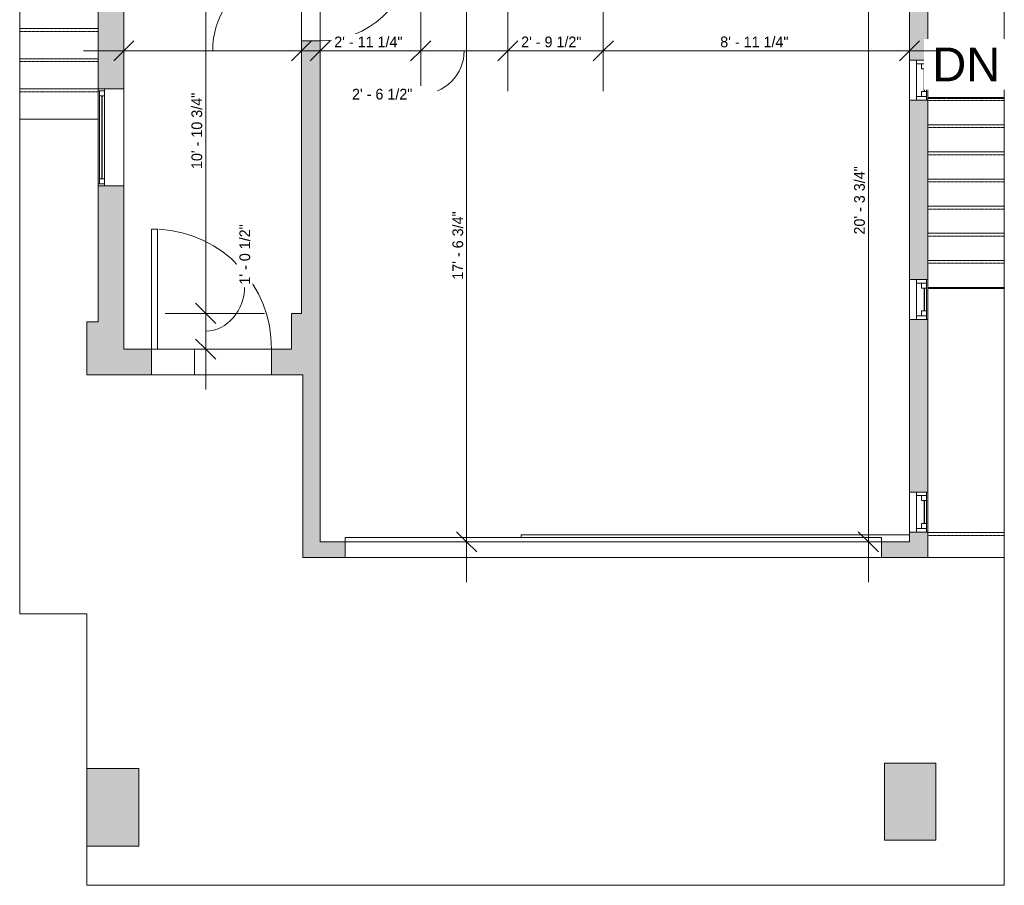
# Model space of a CAD drawing. Header units: inches. Extents: x -268 to 77, y -227 to 637.
# Tile 1 of 10: x -268 to 77, y -227 to 76. Entities that reach past the tile are written whole.
import ezdxf

# ---------------------------------------------------------------- set-up
doc = ezdxf.new("R2010")
doc.units = ezdxf.units.IN
doc.header["$MEASUREMENT"] = 0
doc.linetypes.add('Dash', pattern=[0.23622, 0.11811, -0.11811])
doc.linetypes.add('Overhead', pattern=[0.15625, 0.09375, -0.0625])
for name, color, linetype, lineweight in [('A-ANNO-DIMS', 211, 'Continuous', 9), ('A-ANNO-DIMS-120', 211, 'Continuous', 9), ('A-AREA', 32, 'Dash', 9), ('A-CLNG', 13, 'Continuous', 9), ('A-DOOR', 31, 'Continuous', 9), ('A-FLOR', 192, 'Continuous', 9), ('A-FLOR-LEVL', 51, 'Continuous', 9), ('A-FLOR-LEVL-TEXT', 2, 'Continuous', 9), ('A-GLAZ', 151, 'Continuous', 9), ('A-WALL', 90, 'Continuous', 9), ('A-WALL-PATT', 111, 'Continuous', 9), ('S-STRS', 90, 'Continuous', 9)]:
    doc.layers.add(name, color=color, linetype=linetype, lineweight=lineweight)
doc.styles.add('Arial', font='arial.ttf', dxfattribs={"height": 11.811024})
doc.styles.add('Inter', font='txt', dxfattribs={"height": 3.75})
doc.dimstyles.new('Linear_-_1_32__Inter__Imperial__SMALL', dxfattribs={"dimscale": 12, "dimtxt": 4.967999, "dimasz": 0.585938, "dimexe": 1.181102, "dimexo": 0.787402, "dimgap": 0, "dimtad": 1, "dimrnd": 0.25, "dimzin": 1, "dimdsep": 46, "dimlunit": 4, "dimtxsty": 'Inter', "dimblk1": 'OBLIQUE', "dimblk2": 'OBLIQUE', "dimsah": 1, "dimcen": 0.09, "dimdle": 1.181102, "dimazin": 0, "dimtfac": 1, "dimtdec": 4, "dimtix": 1, "dimtmove": 0, "dimatfit": 3, "dimfxl": 1, "dimtvp": 1, "dimtfill": 1, "dimfrac": 2, "dimtolj": 1, "dimtzin": 0, "dimarcsym": 2})
doc.dimstyles.new('Linear_-_1_32__Inter__Imperial__SMALL_2', dxfattribs={"dimscale": 12, "dimtxt": 4.967999, "dimasz": 0.585938, "dimexe": 1.181102, "dimexo": 0.787402, "dimgap": 0, "dimtad": 1, "dimrnd": 0.25, "dimzin": 1, "dimdsep": 46, "dimlunit": 4, "dimtxsty": 'Inter', "dimblk1": 'OBLIQUE', "dimblk2": 'OBLIQUE', "dimsah": 1, "dimcen": 0.09, "dimdle": 1.181102, "dimazin": 0, "dimtfac": 1, "dimtdec": 4, "dimtix": 1, "dimtmove": 1, "dimatfit": 3, "dimfxl": 1, "dimtvp": 1, "dimtfill": 1, "dimfrac": 2, "dimtolj": 1, "dimtzin": 0, "dimarcsym": 2})

# ---------------------------------------------------------------- blocks, each defined once
blk = doc.blocks.new('Planitar - Single Door_Flush Panel - 2_-8_ x 6_-8_-4184904-Main Floor Dimension Plan')
at = {"layer": 'A-DOOR', "lineweight": 18}
for p, q in [((13.99, -3.25), (13.99, -35.25)), ((16, -3.25), (13.99, -3.25)), ((16, -3.25), (16, -35.25)), ((16, -35.25), (13.99, -35.25))]:
    blk.add_line(p, q, dxfattribs=at)
at = {"layer": 'A-DOOR'}
blk.add_arc((15.77, -3.55), 31.77, 179.4588, 266.1392, dxfattribs=at)
blk = doc.blocks.new('Planitar - Single Door_Flush Panel - 3_-6_ x 6_-8_-4185026-Main Floor Dimension Plan')
at = {"layer": 'A-DOOR', "lineweight": 18}
for p, q in [((18.99, -4.5), (18.99, -46.5)), ((21, -4.5), (18.99, -4.5)), ((21, -4.5), (21, -46.5)), ((21, -46.5), (18.99, -46.5))]:
    blk.add_line(p, q, dxfattribs=at)
at = {"layer": 'A-DOOR'}
blk.add_arc((20.77, -4.8), 41.77, 179.5884, 266.641, dxfattribs=at)
blk = doc.blocks.new('Planitar - Garage Door - 15_-8_ x 6_-10_-4198109-Main Floor Dimension Plan')
at = {"layer": 'A-DOOR', "linetype": 'Dash', "lineweight": 18}
for p, q in [((-94, -2.88), (-94, 2.62)), ((-94, 2.62), (94, 2.62)), ((94, 2.62), (94, -2.88)), ((94, -2.88), (-94, -2.88))]:
    blk.add_line(p, q, dxfattribs=at)
at = {"layer": 'A-DOOR', "lineweight": 18}
for p, q in [((94, -2.88), (-94, -2.88)), ((-94, -2.88), (-94, -4.45)), ((94, -4.45), (94, -2.88)), ((-94, -4.45), (94, -4.45))]:
    blk.add_line(p, q, dxfattribs=at)
blk = doc.blocks.new('Planitar-Fixed - Default 1-4385024-Main Floor Dimension Plan')
at = {"layer": 'A-GLAZ', "lineweight": 18}
for p, q in [((-17, 5.01), (-16.25, 5.01)), ((-16.25, 5.01), (-17, 5.01)), ((-16.25, 5.01), (-16.25, 2.78)), ((-16.25, 2.78), (-16.25, 5.01)), ((-16.25, 4.51), (-14.52, 4.51)), ((-14.52, 4.51), (-16.25, 4.51)), ((-16.25, 4.51), (-16.25, 2.78)), ((-14.52, 4.51), (-14.52, 2.78)), ((-14.52, 2.78), (-14.52, 4.51)), ((14.52, 4.51), (14.52, 2.78)), ((16.25, 4.51), (14.52, 4.51)), ((16.25, 4.51), (14.52, 4.51)), ((14.52, 4.51), (14.52, 2.78)), ((16.25, 5.01), (16.25, 2.78)), ((16.96, 5.01), (16.25, 5.01)), ((17, 5.01), (16.25, 5.01)), ((16.25, 5.01), (16.25, 2.78)), ((16.25, 2.78), (16.25, 4.51)), ((-16.25, 2.78), (-14.52, 2.78)), ((14.52, 2.78), (16.25, 2.78)), ((-17, -3.99), (-15.74, -3.99)), ((17, -3.99), (15.74, -3.99))]:
    blk.add_line(p, q, dxfattribs=at)
at = {"layer": 'A-GLAZ'}
for p, q in [((-16.25, 5.01), (16.25, 5.01)), ((-14.52, 4.51), (14.52, 4.51)), ((17, 2.78), (-17, 2.78)), ((-17, 2.78), (-17, -3.99)), ((17, -3.99), (17, 2.78)), ((-17, -3.99), (17, -3.99))]:
    blk.add_line(p, q, dxfattribs=at)
at = {"layer": 'A-GLAZ', "lineweight": 25}
blk.add_line((-14.52, 3.65), (14.52, 3.65), dxfattribs=at)
blk = doc.blocks.new('Planitar-Double-Hung-Single - Default 1-4199244-Main Floor Dimension Plan')
at = {"layer": 'A-GLAZ', "lineweight": 18}
for p, q in [((-7, 3.25), (-7, -3.25)), ((-7, 2.75), (-4, 2.75)), ((-5.75, 2.75), (-5.75, -0.75)), ((-5.75, 1), (-4, 1)), ((-4, 2.75), (-4, 1)), ((-1.1875, 2.75), (1.1875, 2.75)), ((4, 2.75), (7, 2.75)), ((4, 2.75), (4, 1)), ((5.75, 1), (4, 1)), ((5.75, 2.75), (5.75, -0.75)), ((7, -3.25), (7, 3.25)), ((-7, -0.75), (-5.75, -0.75)), ((5.75, -0.75), (7, -0.75))]:
    blk.add_line(p, q, dxfattribs=at)
at = {"layer": 'A-GLAZ'}
for p, q in [((7, 3.25), (-7, 3.25)), ((-4, 2.75), (-1.1875, 2.75)), ((1.1875, 2.75), (4, 2.75)), ((-7, -3.25), (7, -3.25)), ((5.75, -0.75), (-5.75, -0.75))]:
    blk.add_line(p, q, dxfattribs=at)
at = {"layer": 'A-GLAZ', "lineweight": 25}
blk.add_line((-4, 1.875), (4, 1.875), dxfattribs=at)
blk = doc.blocks.new('DIMBLOCK36-Main Floor Dimension Plan')
at = {"layer": 'A-ANNO-DIMS-120'}
for p, q in [((-127.75, 92.55), (-127.75, 50.51)), ((-127.75, 64.68), (-127.75, 92.55)), ((-163, 60.2), (-163, 78.85)), ((-177.17, 64.68), (-127.75, 64.68)), ((-163, 64.68), (-163, 60.2))]:
    blk.add_line(p, q, dxfattribs=at)
at = {"layer": 'A-ANNO-DIMS-120', "lineweight": 35}
for p, q in [((-163, 64.68), (-159.48, 68.2)), ((-127.75, 64.68), (-124.23, 68.2)), ((-163, 64.68), (-166.52, 61.16)), ((-127.75, 64.68), (-131.27, 61.16))]:
    blk.add_line(p, q, dxfattribs=at)
at = {"layer": 'A-ANNO-DIMS-120', "color": 0, "insert": (-158.04, 69.67), "char_height": 3.75, "width": 30.4042, "attachment_point": 1, "line_spacing_factor": 0.9936, "style": 'Inter', "bg_fill": 3, "box_fill_scale": 1.25, "bg_fill_color": 256, "bg_fill_true_color": 13158600, "bg_fill_transparency": 0}
blk.add_mtext('2\' - 11 1/4"', dxfattribs=at)
blk = doc.blocks.new('_Oblique')
at = {"color": 0, "linetype": 'ByBlock', "lineweight": -2}
blk.add_line((-0.5, -0.5), (0.5, 0.5), dxfattribs=at)
blk = doc.blocks.new('DIMBLOCK37-Main Floor Dimension Plan')
at = {"layer": 'A-ANNO-DIMS-120'}
for p, q in [((-97.25, 112.8), (-97.25, 50.51)), ((-97.25, 64.68), (-97.25, 112.8)), ((-127.75, 92.55), (-127.75, 50.51)), ((-127.75, 64.68), (-127.75, 92.55)), ((-127.75, 64.68), (-97.25, 64.68))]:
    blk.add_line(p, q, dxfattribs=at)
at = {"layer": 'A-ANNO-DIMS-120', "lineweight": 35}
for p, q in [((-127.75, 64.68), (-124.23, 68.2)), ((-97.25, 64.68), (-93.73, 68.2)), ((-127.75, 64.68), (-131.27, 61.16)), ((-97.25, 64.68), (-100.77, 61.16))]:
    blk.add_line(p, q, dxfattribs=at)
at = {"layer": 'A-ANNO-DIMS-120'}
blk.add_ellipse((-127.7, 64.68), major_axis=(-15.2, 0), ratio=0.99918, start_param=1.570796, end_param=3.141593, dxfattribs=at)
at = {"layer": 'A-ANNO-DIMS-120', "color": 0, "insert": (-151.8, 51.38), "char_height": 3.75, "width": 28.9138, "attachment_point": 1, "line_spacing_factor": 0.9936, "style": 'Inter', "bg_fill": 3, "box_fill_scale": 1.25, "bg_fill_color": 256, "bg_fill_true_color": 13158600, "bg_fill_transparency": 0}
blk.add_mtext('2\' - 6 1/2"', dxfattribs=at)
blk = doc.blocks.new('DIMBLOCK38-Main Floor Dimension Plan')
at = {"layer": 'A-ANNO-DIMS-120'}
for p, q in [((-97.25, 112.8), (-97.25, 50.51)), ((-97.25, 64.68), (-97.25, 112.8)), ((-63.75, 112.8), (-63.75, 50.51)), ((-63.75, 64.68), (-63.75, 112.8)), ((-97.25, 64.68), (-63.75, 64.68))]:
    blk.add_line(p, q, dxfattribs=at)
at = {"layer": 'A-ANNO-DIMS-120', "lineweight": 35}
for p, q in [((-97.25, 64.68), (-93.73, 68.2)), ((-63.75, 64.68), (-60.23, 68.2)), ((-97.25, 64.68), (-100.77, 61.16)), ((-63.75, 64.68), (-67.27, 61.16))]:
    blk.add_line(p, q, dxfattribs=at)
at = {"layer": 'A-ANNO-DIMS-120', "color": 0, "insert": (-92.55, 69.67), "char_height": 3.75, "width": 28.9138, "attachment_point": 1, "line_spacing_factor": 0.9936, "style": 'Inter', "bg_fill": 3, "box_fill_scale": 1.25, "bg_fill_color": 256, "bg_fill_true_color": 13158600, "bg_fill_transparency": 0}
blk.add_mtext('2\' - 9 1/2"', dxfattribs=at)
blk = doc.blocks.new('DIMBLOCK39-Main Floor Dimension Plan')
at = {"layer": 'A-ANNO-DIMS-120'}
for p, q in [((-63.75, 112.8), (-63.75, 50.51)), ((-63.75, 64.68), (-63.75, 112.8)), ((43.5, 60.2), (43.5, 78.85)), ((-63.75, 64.68), (57.67, 64.68)), ((43.5, 64.68), (43.5, 60.2))]:
    blk.add_line(p, q, dxfattribs=at)
at = {"layer": 'A-ANNO-DIMS-120', "lineweight": 35}
for p, q in [((-63.75, 64.68), (-60.23, 68.2)), ((43.5, 64.68), (47.02, 68.2)), ((-63.75, 64.68), (-67.27, 61.16)), ((43.5, 64.68), (39.98, 61.16))]:
    blk.add_line(p, q, dxfattribs=at)
at = {"layer": 'A-ANNO-DIMS-120', "color": 0, "insert": (-22.79, 69.67), "char_height": 3.75, "width": 30.4042, "attachment_point": 1, "line_spacing_factor": 0.9936, "style": 'Inter', "bg_fill": 3, "box_fill_scale": 1.25, "bg_fill_color": 256, "bg_fill_true_color": 13158600, "bg_fill_transparency": 0}
blk.add_mtext('8\' - 11 1/4"', dxfattribs=at)
blk = doc.blocks.new('DIMBLOCK40-Main Floor Dimension Plan')
at = {"layer": 'A-ANNO-DIMS-120', "lineweight": 35}
for p, q in [((-111.64, 103.5), (-115.15, 107.02)), ((-111.64, 103.5), (-108.12, 99.98)), ((-111.64, -107.25), (-115.15, -103.73)), ((-111.64, -107.25), (-108.12, -110.77))]:
    blk.add_line(p, q, dxfattribs=at)
at = {"layer": 'A-ANNO-DIMS-120'}
for p, q in [((-118.3, 103.5), (-97.46, 103.5)), ((-111.64, 103.5), (-118.3, 103.5)), ((-111.64, -121.42), (-111.64, 103.5)), ((-107.16, -107.25), (-125.81, -107.25)), ((-111.64, -107.25), (-107.16, -107.25))]:
    blk.add_line(p, q, dxfattribs=at)
at = {"layer": 'A-ANNO-DIMS-120', "color": 0, "insert": (-116.63, -15.47), "char_height": 3.75, "width": 32.6398, "attachment_point": 1, "rotation": 90, "line_spacing_factor": 0.9936, "style": 'Inter', "bg_fill": 3, "box_fill_scale": 1.25, "bg_fill_color": 256, "bg_fill_true_color": 13158600, "bg_fill_transparency": 0}
blk.add_mtext('17\' - 6 3/4"', dxfattribs=at)
blk = doc.blocks.new('DIMBLOCK45-Main Floor Dimension Plan')
at = {"layer": 'A-ANNO-DIMS-120', "lineweight": 35}
for p, q in [((-203.08, 103.5), (-206.6, 107.02)), ((-203.08, 103.5), (-199.57, 99.98)), ((-203.08, -27.25), (-206.6, -23.73)), ((-203.08, -27.25), (-199.57, -30.77))]:
    blk.add_line(p, q, dxfattribs=at)
at = {"layer": 'A-ANNO-DIMS-120'}
for p, q in [((-182.95, 103.5), (-217.26, 103.5)), ((-203.08, 103.5), (-203.08, -27.25)), ((-203.08, 103.5), (-182.95, 103.5)), ((-182.45, -27.25), (-217.26, -27.25)), ((-203.08, -27.25), (-182.45, -27.25))]:
    blk.add_line(p, q, dxfattribs=at)
at = {"layer": 'A-ANNO-DIMS-120', "color": 0, "insert": (-208.07, 23.28), "char_height": 3.75, "width": 35.6206, "attachment_point": 1, "rotation": 90, "line_spacing_factor": 0.9936, "style": 'Inter', "bg_fill": 3, "box_fill_scale": 1.25, "bg_fill_color": 256, "bg_fill_true_color": 13158600, "bg_fill_transparency": 0}
blk.add_mtext('10\' - 10 3/4"', dxfattribs=at)
blk = doc.blocks.new('DIMBLOCK46-Main Floor Dimension Plan')
at = {"layer": 'A-ANNO-DIMS-120', "lineweight": 35}
for p, q in [((-203.08, -27.25), (-206.6, -23.73)), ((-203.08, -27.25), (-199.57, -30.77)), ((-203.08, -39.75), (-206.6, -36.23)), ((-203.08, -39.75), (-199.57, -43.27))]:
    blk.add_line(p, q, dxfattribs=at)
at = {"layer": 'A-ANNO-DIMS-120'}
for p, q in [((-182.45, -27.25), (-217.26, -27.25)), ((-203.08, -27.25), (-203.08, -53.92)), ((-203.08, -27.25), (-182.45, -27.25)), ((-207.56, -39.75), (-188.91, -39.75)), ((-203.08, -39.75), (-207.56, -39.75))]:
    blk.add_line(p, q, dxfattribs=at)
blk.add_ellipse((-203.08, -17.19), major_axis=(0, 16.31), ratio=0.840603, start_param=3.141593, end_param=4.712389, dxfattribs=at)
at = {"layer": 'A-ANNO-DIMS-120', "color": 0, "insert": (-191.25, -17.19), "char_height": 3.75, "width": 27.7214, "attachment_point": 1, "rotation": 90, "line_spacing_factor": 0.9936, "style": 'Inter', "bg_fill": 3, "box_fill_scale": 1.25, "bg_fill_color": 256, "bg_fill_true_color": 13158600, "bg_fill_transparency": 0}
blk.add_mtext('1\' - 0 1/2"', dxfattribs=at)
blk = doc.blocks.new('DIMBLOCK48-Main Floor Dimension Plan')
at = {"layer": 'A-ANNO-DIMS-120'}
for p, q in [((-231.75, 60.2), (-231.75, 78.85)), ((-169.5, 60.2), (-169.5, 78.85)), ((-245.92, 64.68), (-155.33, 64.68)), ((-231.75, 64.68), (-231.75, 60.2)), ((-169.5, 64.68), (-169.5, 60.2))]:
    blk.add_line(p, q, dxfattribs=at)
at = {"layer": 'A-ANNO-DIMS-120', "lineweight": 35}
for p, q in [((-231.75, 64.68), (-228.23, 68.2)), ((-169.5, 64.68), (-165.98, 68.2)), ((-231.75, 64.68), (-235.27, 61.16)), ((-169.5, 64.68), (-173.02, 61.16))]:
    blk.add_line(p, q, dxfattribs=at)
at = {"layer": 'A-ANNO-DIMS-120'}
blk.add_ellipse((-185.1, 64.68), major_axis=(0, 21.75), ratio=0.713656, start_param=0, end_param=1.570796, dxfattribs=at)
at = {"layer": 'A-ANNO-DIMS-120', "color": 0, "insert": (-185.1, 88.32), "char_height": 3.75, "width": 29.0628, "attachment_point": 1, "line_spacing_factor": 0.9936, "style": 'Inter', "bg_fill": 3, "box_fill_scale": 1.25, "bg_fill_color": 256, "bg_fill_true_color": 13158600, "bg_fill_transparency": 0}
blk.add_mtext('5\' - 2 1/4"', dxfattribs=at)
blk = doc.blocks.new('DIMBLOCK51-Main Floor Dimension Plan')
at = {"layer": 'A-ANNO-DIMS-120'}
for p, q in [((29.11, -121.42), (29.11, 150.67)), ((33.59, 136.5), (14.94, 136.5)), ((29.11, 136.5), (33.59, 136.5)), ((33.59, -107.25), (14.94, -107.25)), ((29.11, -107.25), (33.59, -107.25))]:
    blk.add_line(p, q, dxfattribs=at)
at = {"layer": 'A-ANNO-DIMS-120', "lineweight": 35}
for p, q in [((29.11, 136.5), (25.6, 140.02)), ((29.11, 136.5), (32.63, 132.98)), ((29.11, -107.25), (25.6, -103.73)), ((29.11, -107.25), (32.63, -110.77))]:
    blk.add_line(p, q, dxfattribs=at)
at = {"layer": 'A-ANNO-DIMS-120', "color": 0, "insert": (24.12, 0.34), "char_height": 3.75, "width": 34.2792, "attachment_point": 1, "rotation": 90, "line_spacing_factor": 0.9936, "style": 'Inter', "bg_fill": 3, "box_fill_scale": 1.25, "bg_fill_color": 256, "bg_fill_true_color": 13158600, "bg_fill_transparency": 0}
blk.add_mtext('20\' - 3 3/4"', dxfattribs=at)

msp = doc.modelspace()

# ---------------------------------------------------------------- hatches: boundary and pattern name
at = {"layer": 'A-WALL'}
for points in [[(52.75, -211.75), (52.75, -184.75), (34.75, -184.75), (34.75, -211.75)], [(-226.457, -213.75), (-226.457, -186.63), (-244.75, -186.63), (-244.75, -213.75)]]:
    msp.add_hatch(color=8, dxfattribs=at).paths.add_polyline_path(points, flags=0)
at = {"layer": 'A-WALL-PATT'}
h = msp.add_hatch(color=9, dxfattribs=at)
h.paths.add_polyline_path([(50, -112.75), (50, -103.812), (43.5, -103.812), (43.5, -112.75)], flags=0)
h.paths.add_polyline_path([(50, -89.812), (50, -29.375), (43.5, -29.375), (43.5, -89.812), (43.957, -89.812)], flags=0)
h.paths.add_polyline_path([(45.906, -15.375), (50, -15.375), (50, 47.375), (43.5, 47.375), (43.5, -15.375)], flags=0)
h.paths.add_polyline_path([(47.915, 61.375), (50, 61.375), (50, 141), (43.5, 141), (43.5, 61.375)], flags=0)
h = msp.add_hatch(color=9, dxfattribs=at)
h.paths.add_polyline_path([(-231.75, -30.25), (-231.75, 17.375), (-240.75, 17.375), (-240.75, -30.25), (-238.518, -30.25)], flags=0)
h.paths.add_polyline_path([(-231.75, 51.375), (-231.75, 124.25), (-240.75, 124.25), (-240.75, 51.375), (-238.518, 51.375)], flags=0)
h = msp.add_hatch(color=9, dxfattribs=at)
h.paths.add_polyline_path([(-163, -27.25), (-163, 68.156), (-169.5, 68.156), (-169.5, -27.25)], flags=0)
h.paths.add_polyline_path([(-169.5, 100.156), (-163, 100.156), (-163, 103.5), (-169.5, 103.5)], flags=0)
for points in [[(-163, -44.25), (-163, -27.25), (-173, -27.25), (-173, -44.25), (-169, -44.25)], [(-231.75, -48.75), (-231.75, -30.25), (-244.75, -30.25), (-244.75, -48.75)], [(-163, -107.25), (-163, -44.25), (-169, -44.25), (-169, -107.25)]]:
    msp.add_hatch(color=9, dxfattribs=at).paths.add_polyline_path(points, flags=0)
h = msp.add_hatch(color=9, dxfattribs=at)
h.paths.add_polyline_path([(-169, -48.75), (-169, -44.25), (-173, -44.25), (-173, -39.75), (-180.031, -39.75), (-180.031, -48.75)], flags=0)
h.paths.add_polyline_path([(-231.75, -48.75), (-222.031, -48.75), (-222.031, -39.75), (-231.75, -39.75)], flags=0)
h = msp.add_hatch(color=9, dxfattribs=at)
h.paths.add_polyline_path([(43.5, -112.75), (43.5, -107.25), (33.75, -107.25), (33.75, -112.75)], flags=0)
h.paths.add_polyline_path([(-154.25, -112.75), (-154.25, -107.25), (-169, -107.25), (-169, -112.75)], flags=0)

# ---------------------------------------------------------------- linework, layer by layer
at = {"layer": 'A-AREA'}
for p, q in [((76.75, 511.5), (76.75, 0.774)), ((76.75, 48), (50, 48)), ((76.75, -18.226), (76.75, -18.5))]:
    msp.add_line(p, q, dxfattribs=at)
at = {"layer": 'A-CLNG'}
msp.add_line((-207, -39.75), (-207, -48.75), dxfattribs=at)
at = {"layer": 'A-FLOR'}
for p, q in [((-240.75, 40.75), (-268.25, 40.75)), ((-268.25, 40.75), (-268.25, -132.5)), ((76.75, -18.5), (50, -18.5)), ((76.75, -104), (76.75, -18.5)), ((-222.031, -39.75), (-180.031, -39.75)), ((-180.031, -48.75), (-222.031, -48.75)), ((76.75, -112.75), (50, -112.75)), ((76.75, -227.5), (76.75, -112.75)), ((-268.25, -132.5), (-244.75, -132.5)), ((-244.75, -132.5), (-244.75, -186.63)), ((-244.75, -213.75), (-244.75, -227.5)), ((-244.75, -227.5), (76.75, -227.5))]:
    msp.add_line(p, q, dxfattribs=at)
at = {"layer": 'A-FLOR-LEVL'}
msp.add_line((76.75, 481.427), (76.75, 48.274), dxfattribs=at)
at = {"layer": 'A-WALL'}
for p, q in [((50, 61.375), (50, 250)), ((-231.75, 51.375), (-231.75, 147.687)), ((43.5, 136.5), (43.5, 61.375)), ((-240.75, 124.25), (-240.75, 51.375)), ((-169.5, 68.156), (-169.5, -27.25)), ((-163, 68.156), (-169.5, 68.156)), ((-163, -107.25), (-163, 68.156)), ((-240.75, 51.375), (-238.518, 51.375)), ((43.5, 47.375), (43.5, -15.375)), ((50, -15.375), (50, 47.375)), ((-238.518, 17.375), (-240.75, 17.375)), ((-240.75, 17.375), (-240.75, -30.25)), ((-231.75, -39.75), (-231.75, 17.375)), ((-173, -27.25), (-173, -39.75)), ((-169.5, -27.25), (-173, -27.25)), ((-240.75, -30.25), (-244.75, -30.25)), ((-244.75, -30.25), (-244.75, -48.75)), ((43.5, -29.375), (43.5, -89.812)), ((50, -89.812), (50, -29.375)), ((-222.031, -39.75), (-231.75, -39.75)), ((-222.031, -48.75), (-222.031, -39.75)), ((-173, -39.75), (-180.031, -39.75)), ((-180.031, -39.75), (-180.031, -48.75)), ((-244.75, -48.75), (-222.031, -48.75)), ((-180.031, -48.75), (-169, -48.75)), ((-169, -48.75), (-169, -112.75)), ((-92.5, -104.75), (43.5, -104.75)), ((-92.5, -104.75), (-92.5, -105.675)), ((43.5, -103.812), (43.5, -107.25)), ((50, -112.75), (50, -103.812)), ((-154.25, -107.25), (-163, -107.25)), ((-154.25, -112.75), (-154.25, -107.25)), ((43.5, -107.25), (33.75, -107.25)), ((33.75, -107.25), (33.75, -112.75)), ((50, -112.75), (-169, -112.75)), ((52.75, -184.75), (34.75, -184.75)), ((34.75, -184.75), (34.75, -211.75)), ((52.75, -211.75), (52.75, -184.75)), ((-226.457, -186.63), (-244.75, -186.63)), ((-244.75, -186.63), (-244.75, -213.75)), ((-226.457, -213.75), (-226.457, -186.63)), ((-244.75, -213.75), (-226.457, -213.75)), ((34.75, -211.75), (52.75, -211.75))]:
    msp.add_line(p, q, dxfattribs=at)
at = {"layer": 'S-STRS'}
for p, q in [((-268.25, 83.028), (-268.25, 72.458)), ((-268.25, 72.458), (-268.25, 61.889)), ((-240.75, 72.458), (-268.25, 72.458)), ((-268.25, 61.889), (-268.25, 51.319)), ((-240.75, 61.889), (-268.25, 61.889)), ((-268.25, 51.319), (-268.25, 40.75)), ((-240.75, 51.319), (-268.25, 51.319)), ((76.75, 48.274), (50, 48.274)), ((76.75, 48.274), (76.75, 38.774)), ((-240.75, 40.75), (-268.25, 40.75)), ((76.75, 38.774), (50, 38.774)), ((76.75, 38.774), (76.75, 29.274)), ((76.75, 29.274), (50, 29.274)), ((76.75, 29.274), (76.75, 19.774)), ((76.75, 19.774), (50, 19.774)), ((76.75, 19.774), (76.75, 10.274)), ((76.75, 10.274), (50, 10.274)), ((76.75, 10.274), (76.75, 0.774)), ((76.75, 0.774), (50, 0.774)), ((76.75, 0.774), (76.75, -8.726)), ((76.75, -8.726), (50, -8.726)), ((76.75, -8.726), (76.75, -18.226)), ((76.75, -18.226), (50, -18.226)), ((76.75, -104), (50, -104)), ((76.75, -104), (76.75, -112.75)), ((76.75, -112.75), (50, -112.75))]:
    msp.add_line(p, q, dxfattribs=at)
at = {"layer": 'S-STRS', "linetype": 'Overhead'}
for p, q in [((-240.75, 71.474), (-268.25, 71.474)), ((-240.75, 60.905), (-268.25, 60.905)), ((-240.75, 50.335), (-268.25, 50.335)), ((76.75, 47.29), (50, 47.29)), ((76.75, 37.79), (50, 37.79)), ((76.75, 28.29), (50, 28.29)), ((76.75, 18.79), (50, 18.79)), ((76.75, 9.29), (50, 9.29)), ((76.75, -0.21), (50, -0.21)), ((76.75, -9.71), (50, -9.71)), ((76.75, -104.984), (50, -104.984))]:
    msp.add_line(p, q, dxfattribs=at)

# ---------------------------------------------------------------- block references
at = {"layer": 'A-DOOR'}
for name, p, rotation in [('Planitar - Single Door_Flush Panel - 2_-8_ x 6_-8_-4184904-Main Floor Dimension Plan', (-166.25, 84.156), 89.99999999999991), ('Planitar - Single Door_Flush Panel - 3_-6_ x 6_-8_-4185026-Main Floor Dimension Plan', (-201.031, -44.25), 180), ('Planitar - Garage Door - 15_-8_ x 6_-10_-4198109-Main Floor Dimension Plan', (-60.25, -110.125), 180)]:
    msp.add_blockref(name, p, dxfattribs=dict(at, rotation=rotation))
at = {"layer": 'A-GLAZ'}
for name, p, rotation in [('Planitar-Double-Hung-Single - Default 1-4199244-Main Floor Dimension Plan', (46.75, 54.375), 269.9999999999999), ('Planitar-Fixed - Default 1-4385024-Main Floor Dimension Plan', (-235.738, 34.375), 89.99999999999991), ('Planitar-Double-Hung-Single - Default 1-4199244-Main Floor Dimension Plan', (46.75, -22.375), 269.9999999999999), ('Planitar-Double-Hung-Single - Default 1-4199244-Main Floor Dimension Plan', (46.75, -96.812), 269.9999999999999)]:
    msp.add_blockref(name, p, dxfattribs=dict(at, rotation=rotation))

# ---------------------------------------------------------------- texts
at = {"layer": 'A-FLOR-LEVL-TEXT', "insert": (51.51, 65.823), "char_height": 11.811, "width": 28.4758, "attachment_point": 1, "line_spacing_factor": 0.941778, "style": 'Arial', "bg_fill": 3, "box_fill_scale": 1.25, "bg_fill_color": 256, "bg_fill_true_color": 13158600, "bg_fill_transparency": 0}
msp.add_mtext('DN', dxfattribs=at)

# ---------------------------------------------------------------- next in the draw order: dimensions: what is measured, and where the dimension line sits
at = {"layer": 'A-ANNO-DIMS'}
dim = msp.add_linear_dim(base=(-127.75, 64.68), p1=(-163, 69.652), p2=(-127.75, 102), dimstyle='Linear_-_1_32__Inter__Imperial__SMALL', override={"dimpost": '<>', "dimfxl": 47.843131}, dxfattribs=at)
dim.commit()
dim.dimension.update_dxf_attribs({"geometry": 'DIMBLOCK36-Main Floor Dimension Plan', "text_midpoint": (-145.375, 66.925)})

# ---------------------------------------------------------------- next in the draw order: dimensions: what is measured, and where the dimension line sits
dim = msp.add_linear_dim(base=(-97.25, 64.68), p1=(-127.75, 102), p2=(-97.25, 122.25), dimstyle='Linear_-_1_32__Inter__Imperial__SMALL_2', override={"dimpost": '<>', "dimfxl": 36.610279}, dxfattribs=at)
dim.commit()
dim.dimension.update_dxf_attribs({"geometry": 'DIMBLOCK37-Main Floor Dimension Plan', "text_midpoint": (-137.342, 48.876), "dimtype": 160})
dim = msp.add_linear_dim(base=(-203.082, -27.25), p1=(-173.5, 103.5), p2=(-173, -27.25), angle=90, dimstyle='Linear_-_1_32__Inter__Imperial__SMALL', override={"dimpost": '<>', "dimfxl": 130.750956}, dxfattribs=at)
dim.commit()
dim.dimension.update_dxf_attribs({"geometry": 'DIMBLOCK45-Main Floor Dimension Plan', "text_midpoint": (-205.327, 38.125)})

# ---------------------------------------------------------------- next in the draw order: dimensions: what is measured, and where the dimension line sits
dim = msp.add_linear_dim(base=(-63.75, 64.68), p1=(-97.25, 122.25), p2=(-63.75, 122.25), dimstyle='Linear_-_1_32__Inter__Imperial__SMALL', override={"dimpost": '<>', "dimfxl": 33.5}, dxfattribs=at)
dim.commit()
dim.dimension.update_dxf_attribs({"geometry": 'DIMBLOCK38-Main Floor Dimension Plan', "text_midpoint": (-80.5, 66.925)})
dim = msp.add_linear_dim(base=(-169.5, 64.68), p1=(-231.75, 69.652), p2=(-169.5, 69.652), dimstyle='Linear_-_1_32__Inter__Imperial__SMALL_2', override={"dimpost": '<>', "dimfxl": 62.25}, dxfattribs=at)
dim.commit()
dim.dimension.update_dxf_attribs({"geometry": 'DIMBLOCK48-Main Floor Dimension Plan', "text_midpoint": (-170.572, 85.816), "dimtype": 160})
dim = msp.add_linear_dim(base=(-203.082, -39.75), p1=(-173, -27.25), p2=(-198.11, -39.75), angle=90, dimstyle='Linear_-_1_32__Inter__Imperial__SMALL_2', override={"dimpost": '<>', "dimfxl": 28.049271}, dxfattribs=at)
dim.commit()
dim.dimension.update_dxf_attribs({"geometry": 'DIMBLOCK46-Main Floor Dimension Plan', "text_midpoint": (-188.754, -3.324), "dimtype": 160, "text_rotation": 90})

# ---------------------------------------------------------------- next in the draw order: dimensions: what is measured, and where the dimension line sits
dim = msp.add_linear_dim(base=(43.5, 64.68), p1=(-63.75, 122.25), p2=(43.5, 69.652), dimstyle='Linear_-_1_32__Inter__Imperial__SMALL', override={"dimpost": '<>', "dimfxl": 119.453454}, dxfattribs=at)
dim.commit()
dim.dimension.update_dxf_attribs({"geometry": 'DIMBLOCK39-Main Floor Dimension Plan', "text_midpoint": (-10.125, 66.925)})
dim = msp.add_linear_dim(base=(-111.637, 103.5), p1=(-116.609, -107.25), p2=(-127.75, 103.5), angle=90, dimstyle='Linear_-_1_32__Inter__Imperial__SMALL', override={"dimpost": '<>', "dimfxl": 211.044267}, dxfattribs=at)
dim.commit()
dim.dimension.update_dxf_attribs({"geometry": 'DIMBLOCK40-Main Floor Dimension Plan', "text_midpoint": (-113.882, -1.875)})

# ---------------------------------------------------------------- next in the draw order: dimensions: what is measured, and where the dimension line sits
dim = msp.add_linear_dim(base=(29.112, 136.5), p1=(24.14, -107.25), p2=(24.14, 136.5), angle=90, dimstyle='Linear_-_1_32__Inter__Imperial__SMALL', override={"dimpost": '<>', "dimfxl": 243.75}, dxfattribs=at)
dim.commit()
dim.dimension.update_dxf_attribs({"geometry": 'DIMBLOCK51-Main Floor Dimension Plan', "text_midpoint": (26.867, 14.625)})

doc.saveas('drawing.dxf')
